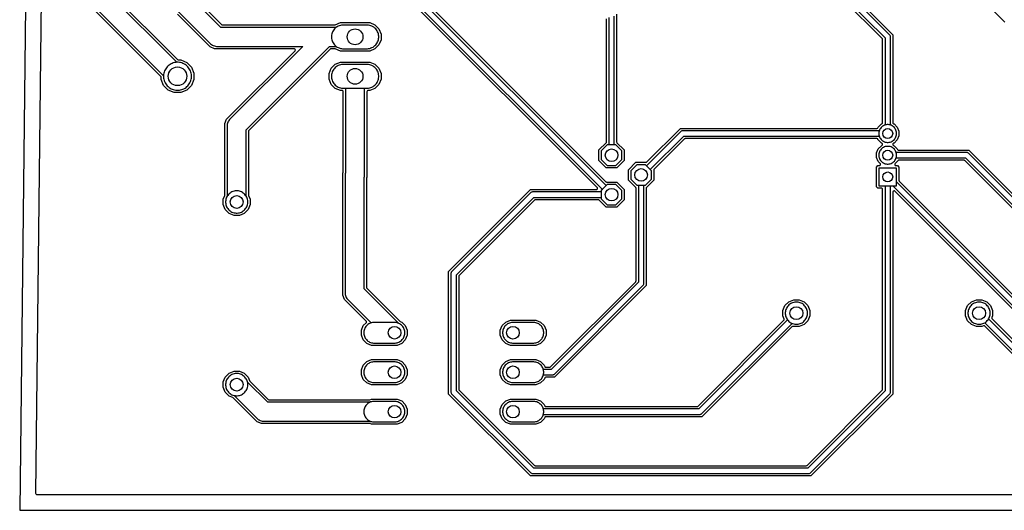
# Model space of a CAD drawing. Header units: millimetres. Extents: x 0 to 190, y 0 to 113.
# Tile 1 of 9: x 0 to 63, y 0 to 32. Entities that reach past the tile are written whole.
import ezdxf

# ---------------------------------------------------------------- set-up
doc = ezdxf.new("R2010")
doc.units = ezdxf.units.MM

msp = doc.modelspace()

# ---------------------------------------------------------------- linework, layer by layer
at = {"layer": '1_copper'}
for points in [[(22.464, 29.725), (22.537, 29.74), (22.609, 29.762), (22.678, 29.79), (22.744, 29.826), (22.806, 29.867), (22.864, 29.915), (22.917, 29.968), (22.965, 30.026), (23.006, 30.088), (23.042, 30.154), (23.07, 30.223), (23.092, 30.295), (23.107, 30.368), (23.114, 30.443), (23.114, 30.517), (23.107, 30.592), (23.092, 30.665), (23.07, 30.737), (23.042, 30.806), (23.006, 30.872), (22.965, 30.934), (22.917, 30.992), (22.864, 31.045), (22.806, 31.093), (22.744, 31.134), (22.678, 31.17), (22.609, 31.198), (22.537, 31.22), (22.464, 31.235), (22.389, 31.242), (20.791, 31.242), (20.716, 31.235), (20.643, 31.22), (20.571, 31.198), (20.502, 31.17), (20.436, 31.134), (20.374, 31.093), (20.316, 31.045), (20.263, 30.992), (20.215, 30.934), (20.174, 30.872), (20.138, 30.806), (20.11, 30.737), (20.088, 30.665), (20.073, 30.592), (20.066, 30.517), (20.066, 30.443), (20.073, 30.368), (20.088, 30.295), (20.11, 30.223), (20.138, 30.154), (20.174, 30.088), (20.215, 30.026), (20.263, 29.968), (20.316, 29.915), (20.374, 29.867), (20.436, 29.826), (20.502, 29.79), (20.571, 29.762), (20.643, 29.74), (20.716, 29.725), (20.791, 29.718), (22.389, 29.718)], [(10.278, 27.047), (10.355, 27.06), (10.431, 27.081), (10.505, 27.108), (10.576, 27.141), (10.644, 27.18), (10.708, 27.225), (10.769, 27.276), (10.824, 27.331), (10.875, 27.392), (10.92, 27.456), (10.959, 27.524), (10.992, 27.595), (11.019, 27.669), (11.04, 27.745), (11.053, 27.822), (11.06, 27.901), (11.06, 27.979), (11.053, 28.058), (11.04, 28.135), (11.019, 28.211), (10.992, 28.285), (10.959, 28.356), (10.92, 28.424), (10.875, 28.488), (10.824, 28.549), (10.769, 28.604), (10.708, 28.655), (10.644, 28.7), (10.576, 28.739), (10.505, 28.772), (10.431, 28.799), (10.355, 28.82), (10.278, 28.833), (10.199, 28.84), (10.121, 28.84), (10.042, 28.833), (9.965, 28.82), (9.889, 28.799), (9.815, 28.772), (9.744, 28.739), (9.676, 28.7), (9.612, 28.655), (9.551, 28.604), (9.496, 28.549), (9.445, 28.488), (9.4, 28.424), (9.361, 28.356), (9.328, 28.285), (9.301, 28.211), (9.28, 28.135), (9.267, 28.058), (9.26, 27.979), (9.26, 27.901), (9.267, 27.822), (9.28, 27.745), (9.301, 27.669), (9.328, 27.595), (9.361, 27.524), (9.4, 27.456), (9.445, 27.392), (9.496, 27.331), (9.551, 27.276), (9.612, 27.225), (9.676, 27.18), (9.744, 27.141), (9.815, 27.108), (9.889, 27.081), (9.965, 27.06), (10.042, 27.047), (10.121, 27.04), (10.199, 27.04)], [(22.464, 27.185), (22.537, 27.2), (22.609, 27.222), (22.678, 27.25), (22.744, 27.286), (22.806, 27.327), (22.864, 27.375), (22.917, 27.428), (22.965, 27.486), (23.006, 27.548), (23.042, 27.614), (23.07, 27.683), (23.092, 27.755), (23.107, 27.828), (23.114, 27.903), (23.114, 27.977), (23.107, 28.052), (23.092, 28.125), (23.07, 28.197), (23.042, 28.266), (23.006, 28.332), (22.965, 28.394), (22.917, 28.452), (22.864, 28.505), (22.806, 28.553), (22.744, 28.594), (22.678, 28.63), (22.609, 28.658), (22.537, 28.68), (22.464, 28.695), (22.389, 28.702), (20.791, 28.702), (20.716, 28.695), (20.643, 28.68), (20.571, 28.658), (20.502, 28.63), (20.436, 28.594), (20.374, 28.553), (20.316, 28.505), (20.263, 28.452), (20.215, 28.394), (20.174, 28.332), (20.138, 28.266), (20.11, 28.197), (20.088, 28.125), (20.073, 28.052), (20.066, 27.977), (20.066, 27.903), (20.073, 27.828), (20.088, 27.755), (20.11, 27.683), (20.138, 27.614), (20.174, 27.548), (20.215, 27.486), (20.263, 27.428), (20.316, 27.375), (20.374, 27.327), (20.436, 27.286), (20.502, 27.25), (20.571, 27.222), (20.643, 27.2), (20.716, 27.185), (20.791, 27.178), (22.389, 27.178)], [(55.976, 23.693), (56.038, 23.707), (56.099, 23.728), (56.157, 23.756), (56.211, 23.79), (56.261, 23.83), (56.307, 23.876), (56.347, 23.926), (56.381, 23.98), (56.409, 24.038), (56.43, 24.099), (56.444, 24.161), (56.452, 24.225), (56.452, 24.289), (56.444, 24.353), (56.43, 24.415), (56.409, 24.476), (56.381, 24.534), (56.347, 24.588), (56.307, 24.638), (56.261, 24.684), (56.211, 24.724), (56.157, 24.758), (56.099, 24.786), (56.038, 24.807), (55.976, 24.821), (55.912, 24.829), (55.848, 24.829), (55.784, 24.821), (55.722, 24.807), (55.661, 24.786), (55.603, 24.758), (55.549, 24.724), (55.499, 24.684), (55.453, 24.638), (55.413, 24.588), (55.379, 24.534), (55.351, 24.476), (55.33, 24.415), (55.316, 24.353), (55.309, 24.289), (55.309, 24.225), (55.316, 24.161), (55.33, 24.099), (55.351, 24.038), (55.379, 23.98), (55.413, 23.926), (55.453, 23.876), (55.499, 23.83), (55.549, 23.79), (55.603, 23.756), (55.661, 23.728), (55.722, 23.707), (55.784, 23.693), (55.848, 23.686), (55.912, 23.686)], [(38.76, 22.586), (38.76, 23.134), (38.374, 23.52), (37.826, 23.52), (37.44, 23.134), (37.44, 22.586), (37.826, 22.2), (38.374, 22.2)], [(55.976, 22.296), (56.038, 22.31), (56.099, 22.331), (56.157, 22.359), (56.211, 22.393), (56.261, 22.433), (56.307, 22.479), (56.347, 22.529), (56.381, 22.583), (56.409, 22.641), (56.43, 22.702), (56.444, 22.764), (56.452, 22.828), (56.452, 22.892), (56.444, 22.956), (56.43, 23.018), (56.409, 23.079), (56.381, 23.137), (56.347, 23.191), (56.307, 23.241), (56.261, 23.287), (56.211, 23.327), (56.157, 23.361), (56.099, 23.389), (56.038, 23.41), (55.976, 23.424), (55.912, 23.431), (55.848, 23.431), (55.784, 23.424), (55.722, 23.41), (55.661, 23.389), (55.603, 23.361), (55.549, 23.327), (55.499, 23.287), (55.453, 23.241), (55.413, 23.191), (55.379, 23.137), (55.351, 23.079), (55.33, 23.018), (55.316, 22.956), (55.309, 22.892), (55.309, 22.828), (55.316, 22.764), (55.33, 22.702), (55.351, 22.641), (55.379, 22.583), (55.413, 22.529), (55.453, 22.479), (55.499, 22.433), (55.549, 22.393), (55.603, 22.359), (55.661, 22.331), (55.722, 22.31), (55.784, 22.296), (55.848, 22.289), (55.912, 22.289)], [(40.665, 21.316), (40.665, 21.864), (40.279, 22.25), (39.731, 22.25), (39.345, 21.864), (39.345, 21.316), (39.731, 20.93), (40.279, 20.93)], [(56.452, 22.035), (55.309, 22.035), (55.309, 20.892), (56.452, 20.892)], [(38.76, 20.046), (38.76, 20.594), (38.374, 20.98), (37.826, 20.98), (37.44, 20.594), (37.44, 20.046), (37.826, 19.66), (38.374, 19.66)], [(14.075, 19.142), (14.144, 19.156), (14.211, 19.176), (14.276, 19.203), (14.338, 19.236), (14.396, 19.275), (14.451, 19.32), (14.5, 19.369), (14.545, 19.424), (14.584, 19.482), (14.617, 19.544), (14.644, 19.609), (14.664, 19.676), (14.678, 19.745), (14.685, 19.815), (14.685, 19.885), (14.678, 19.955), (14.664, 20.024), (14.644, 20.091), (14.617, 20.156), (14.584, 20.218), (14.545, 20.276), (14.5, 20.331), (14.451, 20.38), (14.396, 20.425), (14.338, 20.464), (14.276, 20.497), (14.211, 20.524), (14.144, 20.544), (14.075, 20.558), (14.005, 20.565), (13.935, 20.565), (13.865, 20.558), (13.796, 20.544), (13.729, 20.524), (13.664, 20.497), (13.602, 20.464), (13.544, 20.425), (13.489, 20.38), (13.44, 20.331), (13.395, 20.276), (13.356, 20.218), (13.323, 20.156), (13.296, 20.091), (13.276, 20.024), (13.262, 19.955), (13.255, 19.885), (13.255, 19.815), (13.262, 19.745), (13.276, 19.676), (13.296, 19.609), (13.323, 19.544), (13.356, 19.482), (13.395, 19.424), (13.44, 19.369), (13.489, 19.32), (13.544, 19.275), (13.602, 19.236), (13.664, 19.203), (13.729, 19.176), (13.796, 19.156), (13.865, 19.142), (13.935, 19.135), (14.005, 19.135)], [(50.105, 11.983), (50.174, 11.997), (50.241, 12.017), (50.306, 12.044), (50.368, 12.077), (50.426, 12.116), (50.481, 12.161), (50.53, 12.21), (50.575, 12.265), (50.614, 12.323), (50.647, 12.385), (50.674, 12.45), (50.694, 12.517), (50.708, 12.586), (50.715, 12.656), (50.715, 12.726), (50.708, 12.796), (50.694, 12.865), (50.674, 12.932), (50.647, 12.997), (50.614, 13.059), (50.575, 13.117), (50.53, 13.172), (50.481, 13.221), (50.426, 13.266), (50.368, 13.305), (50.306, 13.338), (50.241, 13.365), (50.174, 13.385), (50.105, 13.399), (50.035, 13.406), (49.965, 13.406), (49.895, 13.399), (49.826, 13.385), (49.759, 13.365), (49.694, 13.338), (49.632, 13.305), (49.574, 13.266), (49.519, 13.221), (49.47, 13.172), (49.425, 13.117), (49.386, 13.059), (49.353, 12.997), (49.326, 12.932), (49.306, 12.865), (49.292, 12.796), (49.285, 12.726), (49.285, 12.656), (49.292, 12.586), (49.306, 12.517), (49.326, 12.45), (49.353, 12.385), (49.386, 12.323), (49.425, 12.265), (49.47, 12.21), (49.519, 12.161), (49.574, 12.116), (49.632, 12.077), (49.694, 12.044), (49.759, 12.017), (49.826, 11.997), (49.895, 11.983), (49.965, 11.976), (50.035, 11.976)], [(61.865, 11.983), (61.934, 11.997), (62.001, 12.017), (62.066, 12.044), (62.128, 12.077), (62.186, 12.116), (62.241, 12.161), (62.29, 12.21), (62.335, 12.265), (62.374, 12.323), (62.407, 12.385), (62.434, 12.45), (62.454, 12.517), (62.468, 12.586), (62.475, 12.656), (62.475, 12.726), (62.468, 12.796), (62.454, 12.865), (62.434, 12.932), (62.407, 12.997), (62.374, 13.059), (62.335, 13.117), (62.29, 13.172), (62.241, 13.221), (62.186, 13.266), (62.128, 13.305), (62.066, 13.338), (62.001, 13.365), (61.934, 13.385), (61.865, 13.399), (61.795, 13.406), (61.725, 13.406), (61.655, 13.399), (61.586, 13.385), (61.519, 13.365), (61.454, 13.338), (61.392, 13.305), (61.334, 13.266), (61.279, 13.221), (61.23, 13.172), (61.185, 13.117), (61.146, 13.059), (61.113, 12.997), (61.086, 12.932), (61.066, 12.865), (61.052, 12.796), (61.045, 12.726), (61.045, 12.656), (61.052, 12.586), (61.066, 12.517), (61.086, 12.45), (61.113, 12.385), (61.146, 12.323), (61.185, 12.265), (61.23, 12.21), (61.279, 12.161), (61.334, 12.116), (61.392, 12.077), (61.454, 12.044), (61.519, 12.017), (61.586, 11.997), (61.655, 11.983), (61.725, 11.976), (61.795, 11.976)], [(24.227, 10.776), (24.291, 10.789), (24.353, 10.807), (24.413, 10.832), (24.47, 10.863), (24.524, 10.899), (24.574, 10.94), (24.62, 10.986), (24.661, 11.036), (24.697, 11.09), (24.728, 11.147), (24.753, 11.207), (24.771, 11.269), (24.784, 11.333), (24.79, 11.398), (24.79, 11.462), (24.784, 11.527), (24.771, 11.591), (24.753, 11.653), (24.728, 11.713), (24.697, 11.77), (24.661, 11.824), (24.62, 11.874), (24.574, 11.92), (24.524, 11.961), (24.47, 11.997), (24.413, 12.028), (24.353, 12.053), (24.291, 12.071), (24.227, 12.084), (24.162, 12.09), (22.777, 12.09), (22.712, 12.084), (22.649, 12.071), (22.586, 12.053), (22.527, 12.028), (22.469, 11.997), (22.415, 11.961), (22.365, 11.92), (22.319, 11.874), (22.278, 11.824), (22.242, 11.77), (22.211, 11.713), (22.187, 11.653), (22.168, 11.591), (22.155, 11.527), (22.149, 11.462), (22.149, 11.398), (22.155, 11.333), (22.168, 11.269), (22.187, 11.207), (22.211, 11.147), (22.242, 11.09), (22.278, 11.036), (22.319, 10.986), (22.365, 10.94), (22.415, 10.899), (22.469, 10.863), (22.527, 10.832), (22.586, 10.807), (22.649, 10.789), (22.712, 10.776), (22.777, 10.77), (24.162, 10.77)], [(33.168, 10.776), (33.231, 10.789), (33.294, 10.807), (33.353, 10.832), (33.411, 10.863), (33.465, 10.899), (33.515, 10.94), (33.561, 10.986), (33.602, 11.036), (33.638, 11.09), (33.669, 11.147), (33.693, 11.207), (33.712, 11.269), (33.725, 11.333), (33.731, 11.398), (33.731, 11.462), (33.725, 11.527), (33.712, 11.591), (33.693, 11.653), (33.669, 11.713), (33.638, 11.77), (33.602, 11.824), (33.561, 11.874), (33.515, 11.92), (33.465, 11.961), (33.411, 11.997), (33.353, 12.028), (33.294, 12.053), (33.231, 12.071), (33.168, 12.084), (33.103, 12.09), (31.718, 12.09), (31.653, 12.084), (31.589, 12.071), (31.527, 12.053), (31.467, 12.028), (31.41, 11.997), (31.356, 11.961), (31.306, 11.92), (31.26, 11.874), (31.219, 11.824), (31.183, 11.77), (31.152, 11.713), (31.127, 11.653), (31.109, 11.591), (31.096, 11.527), (31.09, 11.462), (31.09, 11.398), (31.096, 11.333), (31.109, 11.269), (31.127, 11.207), (31.152, 11.147), (31.183, 11.09), (31.219, 11.036), (31.26, 10.986), (31.306, 10.94), (31.356, 10.899), (31.41, 10.863), (31.467, 10.832), (31.527, 10.807), (31.589, 10.789), (31.653, 10.776), (31.718, 10.77), (33.103, 10.77)], [(24.227, 8.236), (24.291, 8.249), (24.353, 8.267), (24.413, 8.292), (24.47, 8.323), (24.524, 8.359), (24.574, 8.4), (24.62, 8.446), (24.661, 8.496), (24.697, 8.55), (24.728, 8.607), (24.753, 8.667), (24.771, 8.729), (24.784, 8.793), (24.79, 8.858), (24.79, 8.922), (24.784, 8.987), (24.771, 9.051), (24.753, 9.113), (24.728, 9.173), (24.697, 9.23), (24.661, 9.284), (24.62, 9.334), (24.574, 9.38), (24.524, 9.421), (24.47, 9.457), (24.413, 9.488), (24.353, 9.513), (24.291, 9.531), (24.227, 9.544), (24.162, 9.55), (22.777, 9.55), (22.712, 9.544), (22.649, 9.531), (22.586, 9.513), (22.527, 9.488), (22.469, 9.457), (22.415, 9.421), (22.365, 9.38), (22.319, 9.334), (22.278, 9.284), (22.242, 9.23), (22.211, 9.173), (22.187, 9.113), (22.168, 9.051), (22.155, 8.987), (22.149, 8.922), (22.149, 8.858), (22.155, 8.793), (22.168, 8.729), (22.187, 8.667), (22.211, 8.607), (22.242, 8.55), (22.278, 8.496), (22.319, 8.446), (22.365, 8.4), (22.415, 8.359), (22.469, 8.323), (22.527, 8.292), (22.586, 8.267), (22.649, 8.249), (22.712, 8.236), (22.777, 8.23), (24.162, 8.23)], [(33.168, 8.236), (33.231, 8.249), (33.294, 8.267), (33.353, 8.292), (33.411, 8.323), (33.465, 8.359), (33.515, 8.4), (33.561, 8.446), (33.602, 8.496), (33.638, 8.55), (33.669, 8.607), (33.693, 8.667), (33.712, 8.729), (33.725, 8.793), (33.731, 8.858), (33.731, 8.922), (33.725, 8.987), (33.712, 9.051), (33.693, 9.113), (33.669, 9.173), (33.638, 9.23), (33.602, 9.284), (33.561, 9.334), (33.515, 9.38), (33.465, 9.421), (33.411, 9.457), (33.353, 9.488), (33.294, 9.513), (33.231, 9.531), (33.168, 9.544), (33.103, 9.55), (31.718, 9.55), (31.653, 9.544), (31.589, 9.531), (31.527, 9.513), (31.467, 9.488), (31.41, 9.457), (31.356, 9.421), (31.306, 9.38), (31.26, 9.334), (31.219, 9.284), (31.183, 9.23), (31.152, 9.173), (31.127, 9.113), (31.109, 9.051), (31.096, 8.987), (31.09, 8.922), (31.09, 8.858), (31.096, 8.793), (31.109, 8.729), (31.127, 8.667), (31.152, 8.607), (31.183, 8.55), (31.219, 8.496), (31.26, 8.446), (31.306, 8.4), (31.356, 8.359), (31.41, 8.323), (31.467, 8.292), (31.527, 8.267), (31.589, 8.249), (31.653, 8.236), (31.718, 8.23), (33.103, 8.23)], [(14.075, 7.382), (14.144, 7.396), (14.211, 7.416), (14.276, 7.443), (14.338, 7.476), (14.396, 7.515), (14.451, 7.56), (14.5, 7.609), (14.545, 7.664), (14.584, 7.722), (14.617, 7.784), (14.644, 7.849), (14.664, 7.916), (14.678, 7.985), (14.685, 8.055), (14.685, 8.125), (14.678, 8.195), (14.664, 8.264), (14.644, 8.331), (14.617, 8.396), (14.584, 8.458), (14.545, 8.516), (14.5, 8.571), (14.451, 8.62), (14.396, 8.665), (14.338, 8.704), (14.276, 8.737), (14.211, 8.764), (14.144, 8.784), (14.075, 8.798), (14.005, 8.805), (13.935, 8.805), (13.865, 8.798), (13.796, 8.784), (13.729, 8.764), (13.664, 8.737), (13.602, 8.704), (13.544, 8.665), (13.489, 8.62), (13.44, 8.571), (13.395, 8.516), (13.356, 8.458), (13.323, 8.396), (13.296, 8.331), (13.276, 8.264), (13.262, 8.195), (13.255, 8.125), (13.255, 8.055), (13.262, 7.985), (13.276, 7.916), (13.296, 7.849), (13.323, 7.784), (13.356, 7.722), (13.395, 7.664), (13.44, 7.609), (13.489, 7.56), (13.544, 7.515), (13.602, 7.476), (13.664, 7.443), (13.729, 7.416), (13.796, 7.396), (13.865, 7.382), (13.935, 7.375), (14.005, 7.375)], [(24.227, 5.696), (24.291, 5.709), (24.353, 5.727), (24.413, 5.752), (24.47, 5.783), (24.524, 5.819), (24.574, 5.86), (24.62, 5.906), (24.661, 5.956), (24.697, 6.01), (24.728, 6.067), (24.753, 6.127), (24.771, 6.189), (24.784, 6.253), (24.79, 6.318), (24.79, 6.382), (24.784, 6.447), (24.771, 6.511), (24.753, 6.573), (24.728, 6.633), (24.697, 6.69), (24.661, 6.744), (24.62, 6.794), (24.574, 6.84), (24.524, 6.881), (24.47, 6.917), (24.413, 6.948), (24.353, 6.973), (24.291, 6.991), (24.227, 7.004), (24.162, 7.01), (22.777, 7.01), (22.712, 7.004), (22.649, 6.991), (22.586, 6.973), (22.527, 6.948), (22.469, 6.917), (22.415, 6.881), (22.365, 6.84), (22.319, 6.794), (22.278, 6.744), (22.242, 6.69), (22.211, 6.633), (22.187, 6.573), (22.168, 6.511), (22.155, 6.447), (22.149, 6.382), (22.149, 6.318), (22.155, 6.253), (22.168, 6.189), (22.187, 6.127), (22.211, 6.067), (22.242, 6.01), (22.278, 5.956), (22.319, 5.906), (22.365, 5.86), (22.415, 5.819), (22.469, 5.783), (22.527, 5.752), (22.586, 5.727), (22.649, 5.709), (22.712, 5.696), (22.777, 5.69), (24.162, 5.69)], [(33.168, 5.696), (33.231, 5.709), (33.294, 5.727), (33.353, 5.752), (33.411, 5.783), (33.465, 5.819), (33.515, 5.86), (33.561, 5.906), (33.602, 5.956), (33.638, 6.01), (33.669, 6.067), (33.693, 6.127), (33.712, 6.189), (33.725, 6.253), (33.731, 6.318), (33.731, 6.382), (33.725, 6.447), (33.712, 6.511), (33.693, 6.573), (33.669, 6.633), (33.638, 6.69), (33.602, 6.744), (33.561, 6.794), (33.515, 6.84), (33.465, 6.881), (33.411, 6.917), (33.353, 6.948), (33.294, 6.973), (33.231, 6.991), (33.168, 7.004), (33.103, 7.01), (31.718, 7.01), (31.653, 7.004), (31.589, 6.991), (31.527, 6.973), (31.467, 6.948), (31.41, 6.917), (31.356, 6.881), (31.306, 6.84), (31.26, 6.794), (31.219, 6.744), (31.183, 6.69), (31.152, 6.633), (31.127, 6.573), (31.109, 6.511), (31.096, 6.447), (31.09, 6.382), (31.09, 6.318), (31.096, 6.253), (31.109, 6.189), (31.127, 6.127), (31.152, 6.067), (31.183, 6.01), (31.219, 5.956), (31.26, 5.906), (31.306, 5.86), (31.356, 5.819), (31.41, 5.783), (31.467, 5.752), (31.527, 5.727), (31.589, 5.709), (31.653, 5.696), (31.718, 5.69), (33.103, 5.69)]]:
    msp.add_lwpolyline(points, close=True, dxfattribs=at)
at = {"layer": '304_copper'}
for points in [[(187.38, 1.022), (187.405, 1.039), (187.421, 1.065), (187.426, 1.091), (188.672, 111.607), (188.666, 111.637), (188.649, 111.662), (188.624, 111.679), (188.595, 111.684), (2.35, 111.684), (2.32, 111.678), (2.295, 111.661), (2.279, 111.635), (2.274, 111.609), (1.028, 1.093), (1.034, 1.063), (1.051, 1.038), (1.076, 1.021), (1.105, 1.016), (187.35, 1.016)], [(22.648, 10.617), (22.349, 10.741), (22.12, 10.97), (21.996, 11.268), (21.996, 11.592), (22.12, 11.89), (22.3, 12.071), (22.317, 12.096), (22.323, 12.126), (22.316, 12.155), (22.3, 12.179), (21.138, 13.341), (20.912, 13.567), (20.796, 13.848), (20.796, 21.712), (20.82, 21.77), (20.826, 21.8), (20.826, 26.949), (20.82, 26.979), (20.802, 27.004), (20.777, 27.02), (20.749, 27.026), (20.646, 27.026), (20.31, 27.165), (20.053, 27.422), (19.914, 27.758), (19.914, 28.122), (20.053, 28.458), (20.31, 28.715), (20.646, 28.854), (22.534, 28.854), (22.87, 28.715), (23.127, 28.458), (23.266, 28.122), (23.266, 27.758), (23.127, 27.422), (22.87, 27.165), (22.534, 27.026), (22.431, 27.026), (22.401, 27.02), (22.376, 27.002), (22.36, 26.977), (22.354, 26.949), (22.354, 21.438), (22.33, 21.38), (22.324, 21.35), (22.324, 14.348), (22.33, 14.318), (22.347, 14.294), (24.463, 12.178), (24.488, 12.162), (24.59, 12.119), (24.819, 11.89), (24.943, 11.592), (24.943, 11.268), (24.819, 10.97), (24.59, 10.741), (24.292, 10.617)], [(20.956, 13.897), (20.971, 13.83), (20.994, 13.765), (21.024, 13.703), (21.06, 13.645), (21.103, 13.592), (22.629, 12.065), (22.586, 12.053), (22.527, 12.028), (22.469, 11.997), (22.415, 11.961), (22.365, 11.92), (22.319, 11.874), (22.278, 11.824), (22.242, 11.77), (22.211, 11.713), (22.187, 11.653), (22.168, 11.591), (22.155, 11.527), (22.149, 11.462), (22.149, 11.398), (22.155, 11.333), (22.168, 11.269), (22.187, 11.207), (22.211, 11.147), (22.242, 11.09), (22.278, 11.036), (22.319, 10.986), (22.365, 10.94), (22.415, 10.899), (22.469, 10.863), (22.527, 10.832), (22.586, 10.807), (22.649, 10.789), (22.712, 10.776), (22.777, 10.77), (24.162, 10.77), (24.227, 10.776), (24.291, 10.789), (24.353, 10.807), (24.413, 10.832), (24.47, 10.863), (24.524, 10.899), (24.574, 10.94), (24.62, 10.986), (24.661, 11.036), (24.697, 11.09), (24.728, 11.147), (24.753, 11.207), (24.771, 11.269), (24.784, 11.333), (24.79, 11.398), (24.79, 11.462), (24.784, 11.527), (24.771, 11.591), (24.753, 11.653), (24.728, 11.713), (24.697, 11.77), (24.661, 11.824), (24.62, 11.874), (24.574, 11.92), (24.524, 11.961), (24.47, 11.997), (24.413, 12.028), (24.387, 12.038), (22.172, 14.254), (22.172, 21.4), (22.179, 21.42), (22.194, 21.487), (22.202, 21.556), (22.202, 27.178), (22.389, 27.178), (22.464, 27.185), (22.537, 27.2), (22.609, 27.222), (22.678, 27.25), (22.744, 27.286), (22.806, 27.327), (22.864, 27.375), (22.917, 27.428), (22.965, 27.486), (23.006, 27.548), (23.042, 27.614), (23.07, 27.683), (23.092, 27.755), (23.107, 27.828), (23.114, 27.903), (23.114, 27.977), (23.107, 28.052), (23.092, 28.125), (23.07, 28.197), (23.042, 28.266), (23.006, 28.332), (22.965, 28.394), (22.917, 28.452), (22.864, 28.505), (22.806, 28.553), (22.744, 28.594), (22.678, 28.63), (22.609, 28.658), (22.537, 28.68), (22.464, 28.695), (22.389, 28.702), (20.791, 28.702), (20.716, 28.695), (20.643, 28.68), (20.571, 28.658), (20.502, 28.63), (20.436, 28.594), (20.374, 28.553), (20.316, 28.505), (20.263, 28.452), (20.215, 28.394), (20.174, 28.332), (20.138, 28.266), (20.11, 28.197), (20.088, 28.125), (20.073, 28.052), (20.066, 27.977), (20.066, 27.903), (20.073, 27.828), (20.088, 27.755), (20.11, 27.683), (20.138, 27.614), (20.174, 27.548), (20.215, 27.486), (20.263, 27.428), (20.316, 27.375), (20.374, 27.327), (20.436, 27.286), (20.502, 27.25), (20.571, 27.222), (20.643, 27.2), (20.716, 27.185), (20.791, 27.178), (20.978, 27.178), (20.978, 21.75), (20.971, 21.73), (20.956, 21.663), (20.948, 21.594), (20.948, 13.966)], [(31.588, 5.537), (31.29, 5.661), (31.061, 5.89), (30.937, 6.188), (30.937, 6.512), (31.061, 6.81), (31.29, 7.039), (31.588, 7.163), (33.232, 7.163), (33.531, 7.039), (33.76, 6.81), (33.795, 6.726), (33.812, 6.7), (33.837, 6.684), (33.865, 6.679), (43.615, 6.679), (43.645, 6.685), (43.669, 6.701), (49.2, 12.232), (49.217, 12.257), (49.223, 12.287), (49.217, 12.315), (49.133, 12.518), (49.133, 12.864), (49.265, 13.182), (49.509, 13.426), (49.827, 13.558), (50.173, 13.558), (50.491, 13.426), (50.735, 13.182), (50.867, 12.864), (50.867, 12.518), (50.735, 12.2), (50.491, 11.956), (50.173, 11.824), (49.827, 11.824), (49.8, 11.835), (49.77, 11.841), (49.74, 11.835), (49.716, 11.819), (43.919, 6.021), (33.865, 6.021), (33.836, 6.015), (33.811, 5.998), (33.795, 5.974), (33.76, 5.89), (33.531, 5.661), (33.232, 5.537)], [(43.867, 6.194), (43.895, 6.213), (49.717, 12.034), (49.759, 12.017), (49.826, 11.997), (49.895, 11.983), (49.965, 11.976), (50.035, 11.976), (50.105, 11.983), (50.174, 11.997), (50.241, 12.017), (50.306, 12.044), (50.368, 12.077), (50.426, 12.116), (50.481, 12.161), (50.53, 12.21), (50.575, 12.265), (50.614, 12.323), (50.647, 12.385), (50.674, 12.45), (50.694, 12.517), (50.708, 12.586), (50.715, 12.656), (50.715, 12.726), (50.708, 12.796), (50.694, 12.865), (50.674, 12.932), (50.647, 12.997), (50.614, 13.059), (50.575, 13.117), (50.53, 13.172), (50.481, 13.221), (50.426, 13.266), (50.368, 13.305), (50.306, 13.338), (50.241, 13.365), (50.174, 13.385), (50.105, 13.399), (50.035, 13.406), (49.965, 13.406), (49.895, 13.399), (49.826, 13.385), (49.759, 13.365), (49.694, 13.338), (49.632, 13.305), (49.574, 13.266), (49.519, 13.221), (49.47, 13.172), (49.425, 13.117), (49.386, 13.059), (49.353, 12.997), (49.326, 12.932), (49.306, 12.865), (49.292, 12.796), (49.285, 12.726), (49.285, 12.656), (49.292, 12.586), (49.306, 12.517), (49.326, 12.45), (49.353, 12.385), (49.386, 12.323), (49.425, 12.265), (49.436, 12.252), (43.71, 6.526), (33.707, 6.526), (33.693, 6.573), (33.669, 6.633), (33.638, 6.69), (33.602, 6.744), (33.561, 6.794), (33.515, 6.84), (33.465, 6.881), (33.411, 6.917), (33.353, 6.948), (33.294, 6.973), (33.231, 6.991), (33.168, 7.004), (33.103, 7.01), (31.718, 7.01), (31.653, 7.004), (31.589, 6.991), (31.527, 6.973), (31.467, 6.948), (31.41, 6.917), (31.356, 6.881), (31.306, 6.84), (31.26, 6.794), (31.219, 6.744), (31.183, 6.69), (31.152, 6.633), (31.127, 6.573), (31.109, 6.511), (31.096, 6.447), (31.09, 6.382), (31.09, 6.318), (31.096, 6.253), (31.109, 6.189), (31.127, 6.127), (31.152, 6.067), (31.183, 6.01), (31.219, 5.956), (31.26, 5.906), (31.306, 5.86), (31.356, 5.819), (31.41, 5.783), (31.467, 5.752), (31.527, 5.727), (31.589, 5.709), (31.653, 5.696), (31.718, 5.69), (33.103, 5.69), (33.168, 5.696), (33.231, 5.709), (33.294, 5.727), (33.353, 5.752), (33.411, 5.783), (33.465, 5.819), (33.515, 5.86), (33.561, 5.906), (33.602, 5.956), (33.638, 6.01), (33.669, 6.067), (33.693, 6.127), (33.707, 6.174), (43.8, 6.174), (43.835, 6.181)], [(31.588, 10.617), (31.29, 10.741), (31.061, 10.97), (30.937, 11.268), (30.937, 11.592), (31.061, 11.89), (31.29, 12.119), (31.588, 12.243), (33.232, 12.243), (33.531, 12.119), (33.76, 11.89), (33.884, 11.592), (33.884, 11.268), (33.76, 10.97), (33.531, 10.741), (33.232, 10.617)], [(33.168, 10.776), (33.231, 10.789), (33.294, 10.807), (33.353, 10.832), (33.411, 10.863), (33.465, 10.899), (33.515, 10.94), (33.561, 10.986), (33.602, 11.036), (33.638, 11.09), (33.669, 11.147), (33.693, 11.207), (33.712, 11.269), (33.725, 11.333), (33.731, 11.398), (33.731, 11.462), (33.725, 11.527), (33.712, 11.591), (33.693, 11.653), (33.669, 11.713), (33.638, 11.77), (33.602, 11.824), (33.561, 11.874), (33.515, 11.92), (33.465, 11.961), (33.411, 11.997), (33.353, 12.028), (33.294, 12.053), (33.231, 12.071), (33.168, 12.084), (33.103, 12.09), (31.718, 12.09), (31.653, 12.084), (31.589, 12.071), (31.527, 12.053), (31.467, 12.028), (31.41, 11.997), (31.356, 11.961), (31.306, 11.92), (31.26, 11.874), (31.219, 11.824), (31.183, 11.77), (31.152, 11.713), (31.127, 11.653), (31.109, 11.591), (31.096, 11.527), (31.09, 11.462), (31.09, 11.398), (31.096, 11.333), (31.109, 11.269), (31.127, 11.207), (31.152, 11.147), (31.183, 11.09), (31.219, 11.036), (31.26, 10.986), (31.306, 10.94), (31.356, 10.899), (31.41, 10.863), (31.467, 10.832), (31.527, 10.807), (31.589, 10.789), (31.653, 10.776), (31.718, 10.77), (33.103, 10.77)], [(22.648, 8.077), (22.349, 8.201), (22.12, 8.43), (21.996, 8.728), (21.996, 9.052), (22.12, 9.35), (22.349, 9.579), (22.648, 9.703), (24.292, 9.703), (24.59, 9.579), (24.819, 9.35), (24.943, 9.052), (24.943, 8.728), (24.819, 8.43), (24.59, 8.201), (24.292, 8.077)], [(24.227, 8.236), (24.291, 8.249), (24.353, 8.267), (24.413, 8.292), (24.47, 8.323), (24.524, 8.359), (24.574, 8.4), (24.62, 8.446), (24.661, 8.496), (24.697, 8.55), (24.728, 8.607), (24.753, 8.667), (24.771, 8.729), (24.784, 8.793), (24.79, 8.858), (24.79, 8.922), (24.784, 8.987), (24.771, 9.051), (24.753, 9.113), (24.728, 9.173), (24.697, 9.23), (24.661, 9.284), (24.62, 9.334), (24.574, 9.38), (24.524, 9.421), (24.47, 9.457), (24.413, 9.488), (24.353, 9.513), (24.291, 9.531), (24.227, 9.544), (24.162, 9.55), (22.777, 9.55), (22.712, 9.544), (22.649, 9.531), (22.586, 9.513), (22.527, 9.488), (22.469, 9.457), (22.415, 9.421), (22.365, 9.38), (22.319, 9.334), (22.278, 9.284), (22.242, 9.23), (22.211, 9.173), (22.187, 9.113), (22.168, 9.051), (22.155, 8.987), (22.149, 8.922), (22.149, 8.858), (22.155, 8.793), (22.168, 8.729), (22.187, 8.667), (22.211, 8.607), (22.242, 8.55), (22.278, 8.496), (22.319, 8.446), (22.365, 8.4), (22.415, 8.359), (22.469, 8.323), (22.527, 8.292), (22.586, 8.267), (22.649, 8.249), (22.712, 8.236), (22.777, 8.23), (24.162, 8.23)], [(22.648, 5.537), (22.545, 5.58), (22.516, 5.586), (15.558, 5.586), (15.277, 5.702), (13.738, 7.241), (13.713, 7.257), (13.479, 7.355), (13.235, 7.599), (13.103, 7.917), (13.103, 8.263), (13.235, 8.581), (13.479, 8.825), (13.797, 8.957), (14.143, 8.957), (14.461, 8.825), (14.705, 8.581), (14.803, 8.347), (14.819, 8.322), (16.004, 7.137), (16.03, 7.12), (16.058, 7.114), (22.516, 7.114), (22.545, 7.12), (22.648, 7.163), (24.292, 7.163), (24.59, 7.039), (24.819, 6.81), (24.943, 6.512), (24.943, 6.188), (24.819, 5.89), (24.59, 5.661), (24.292, 5.537)], [(22.586, 5.727), (22.649, 5.709), (22.712, 5.696), (22.777, 5.69), (24.162, 5.69), (24.227, 5.696), (24.291, 5.709), (24.353, 5.727), (24.413, 5.752), (24.47, 5.783), (24.524, 5.819), (24.574, 5.86), (24.62, 5.906), (24.661, 5.956), (24.697, 6.01), (24.728, 6.067), (24.753, 6.127), (24.771, 6.189), (24.784, 6.253), (24.79, 6.318), (24.79, 6.382), (24.784, 6.447), (24.771, 6.511), (24.753, 6.573), (24.728, 6.633), (24.697, 6.69), (24.661, 6.744), (24.62, 6.794), (24.574, 6.84), (24.524, 6.881), (24.47, 6.917), (24.413, 6.948), (24.353, 6.973), (24.291, 6.991), (24.227, 7.004), (24.162, 7.01), (22.777, 7.01), (22.712, 7.004), (22.649, 6.991), (22.586, 6.973), (22.561, 6.962), (15.964, 6.962), (14.665, 8.26), (14.664, 8.264), (14.644, 8.331), (14.617, 8.396), (14.584, 8.458), (14.545, 8.516), (14.5, 8.571), (14.451, 8.62), (14.396, 8.665), (14.338, 8.704), (14.276, 8.737), (14.211, 8.764), (14.144, 8.784), (14.075, 8.798), (14.005, 8.805), (13.935, 8.805), (13.865, 8.798), (13.796, 8.784), (13.729, 8.764), (13.664, 8.737), (13.602, 8.704), (13.544, 8.665), (13.489, 8.62), (13.44, 8.571), (13.395, 8.516), (13.356, 8.458), (13.323, 8.396), (13.296, 8.331), (13.276, 8.264), (13.262, 8.195), (13.255, 8.125), (13.255, 8.055), (13.262, 7.985), (13.276, 7.916), (13.296, 7.849), (13.323, 7.784), (13.356, 7.722), (13.395, 7.664), (13.44, 7.609), (13.489, 7.56), (13.544, 7.515), (13.602, 7.476), (13.664, 7.443), (13.729, 7.416), (13.796, 7.396), (13.8, 7.395), (15.302, 5.893), (15.355, 5.85), (15.413, 5.814), (15.475, 5.784), (15.54, 5.761), (15.607, 5.746), (15.676, 5.738), (22.561, 5.738)]]:
    msp.add_lwpolyline(points, close=True, dxfattribs=at)
for points in [[(63.415, 31.421), (55.653, 39.183)], [(5.867, 33.314), (10.166, 29.015), (10.192, 28.998), (10.22, 28.992), (10.369, 28.992), (10.756, 28.832), (11.052, 28.536), (11.212, 28.149), (11.212, 27.731), (11.052, 27.344), (10.756, 27.048), (10.369, 26.888), (9.951, 26.888), (9.564, 27.048), (9.268, 27.344), (9.108, 27.731), (9.108, 27.88), (9.102, 27.91), (9.085, 27.934), (4.432, 32.587)], [(4.623, 32.612), (9.26, 27.975), (9.26, 27.901), (9.267, 27.822), (9.28, 27.745), (9.301, 27.669), (9.328, 27.595), (9.361, 27.524), (9.4, 27.456), (9.445, 27.392), (9.496, 27.331), (9.551, 27.276), (9.612, 27.225), (9.676, 27.18), (9.744, 27.141), (9.815, 27.108), (9.889, 27.081), (9.965, 27.06), (10.042, 27.047), (10.121, 27.04), (10.199, 27.04), (10.278, 27.047), (10.355, 27.06), (10.431, 27.081), (10.505, 27.108), (10.576, 27.141), (10.644, 27.18), (10.708, 27.225), (10.769, 27.276), (10.824, 27.331), (10.875, 27.392), (10.92, 27.456), (10.959, 27.524), (10.992, 27.595), (11.019, 27.669), (11.04, 27.745), (11.053, 27.822), (11.06, 27.901), (11.06, 27.979), (11.053, 28.058), (11.04, 28.135), (11.019, 28.211), (10.992, 28.285), (10.959, 28.356), (10.92, 28.424), (10.875, 28.488), (10.824, 28.549), (10.769, 28.604), (10.708, 28.655), (10.644, 28.7), (10.576, 28.739), (10.505, 28.772), (10.431, 28.799), (10.355, 28.82), (10.278, 28.833), (10.199, 28.84), (10.126, 28.84), (5.692, 33.273)], [(11.235, 33.026), (12.994, 31.267), (13.02, 31.25), (13.048, 31.244), (20.269, 31.244), (20.298, 31.25), (20.646, 31.394), (22.534, 31.394), (22.87, 31.255), (23.127, 30.998), (23.266, 30.662), (23.266, 30.298), (23.127, 29.962), (22.87, 29.705), (22.534, 29.566), (20.646, 29.566), (20.298, 29.71), (20.269, 29.716), (20.048, 29.716), (20.018, 29.71), (19.994, 29.693), (14.757, 24.456), (14.74, 24.43), (14.734, 24.402), (14.734, 20.286), (14.74, 20.257), (14.837, 20.023), (14.837, 19.677), (14.705, 19.359), (14.461, 19.115), (14.143, 18.983), (13.797, 18.983), (13.479, 19.115), (13.235, 19.359), (13.103, 19.677), (13.103, 20.023), (13.2, 20.257), (13.206, 20.286), (13.206, 24.902), (13.322, 25.183), (17.724, 29.586), (17.741, 29.611), (17.747, 29.641), (17.74, 29.67), (17.723, 29.695), (17.697, 29.711), (17.671, 29.716), (12.548, 29.716), (12.267, 29.832), (10.154, 31.945)], [(10.194, 32.12), (12.292, 30.023), (12.345, 29.98), (12.403, 29.944), (12.465, 29.914), (12.53, 29.891), (12.597, 29.876), (12.666, 29.868), (18.223, 29.868), (13.513, 25.158), (13.47, 25.105), (13.434, 25.047), (13.404, 24.985), (13.381, 24.92), (13.366, 24.853), (13.358, 24.784), (13.358, 20.221), (13.356, 20.218), (13.323, 20.156), (13.296, 20.091), (13.276, 20.024), (13.262, 19.955), (13.255, 19.885), (13.255, 19.815), (13.262, 19.745), (13.276, 19.676), (13.296, 19.609), (13.323, 19.544), (13.356, 19.482), (13.395, 19.424), (13.44, 19.369), (13.489, 19.32), (13.544, 19.275), (13.602, 19.236), (13.664, 19.203), (13.729, 19.176), (13.796, 19.156), (13.865, 19.142), (13.935, 19.135), (14.005, 19.135), (14.075, 19.142), (14.144, 19.156), (14.211, 19.176), (14.276, 19.203), (14.338, 19.236), (14.396, 19.275), (14.451, 19.32), (14.5, 19.369), (14.545, 19.424), (14.584, 19.482), (14.617, 19.544), (14.644, 19.609), (14.664, 19.676), (14.678, 19.745), (14.685, 19.815), (14.685, 19.885), (14.678, 19.955), (14.664, 20.024), (14.644, 20.091), (14.617, 20.156), (14.584, 20.218), (14.582, 20.221), (14.582, 24.497), (19.954, 29.868), (20.373, 29.868), (20.374, 29.867), (20.436, 29.826), (20.502, 29.79), (20.571, 29.762), (20.643, 29.74), (20.716, 29.725), (20.791, 29.718), (22.389, 29.718), (22.464, 29.725), (22.537, 29.74), (22.609, 29.762), (22.678, 29.79), (22.744, 29.826), (22.806, 29.867), (22.864, 29.915), (22.917, 29.968), (22.965, 30.026), (23.006, 30.088), (23.042, 30.154), (23.07, 30.223), (23.092, 30.295), (23.107, 30.368), (23.114, 30.443), (23.114, 30.517), (23.107, 30.592), (23.092, 30.665), (23.07, 30.737), (23.042, 30.806), (23.006, 30.872), (22.965, 30.934), (22.917, 30.992), (22.864, 31.045), (22.806, 31.093), (22.744, 31.134), (22.678, 31.17), (22.609, 31.198), (22.537, 31.22), (22.464, 31.235), (22.389, 31.242), (20.791, 31.242), (20.716, 31.235), (20.643, 31.22), (20.571, 31.198), (20.502, 31.17), (20.436, 31.134), (20.374, 31.093), (20.373, 31.092), (12.954, 31.092), (11.06, 32.986)], [(67.256, 10.336), (56.452, 21.141), (56.452, 22.035), (55.309, 22.035), (55.309, 20.892), (55.704, 20.892), (55.704, 7.693), (50.727, 2.716), (33.093, 2.716), (28.116, 7.693), (28.116, 15.167), (33.093, 20.144), (37.44, 20.144), (37.44, 20.046), (37.826, 19.66), (38.374, 19.66), (38.76, 20.046), (38.76, 20.594), (38.374, 20.98), (37.826, 20.98), (37.758, 20.912), (25.576, 33.093)], [(25.751, 33.134), (37.73, 21.155), (37.755, 21.138), (37.783, 21.133), (38.437, 21.133), (38.913, 20.657), (38.913, 19.983), (38.437, 19.507), (37.763, 19.507), (37.301, 19.969), (37.276, 19.986), (37.248, 19.991), (33.188, 19.991), (33.158, 19.985), (33.134, 19.969), (28.291, 15.126), (28.274, 15.101), (28.269, 15.072), (28.269, 7.788), (28.275, 7.758), (28.291, 7.734), (33.134, 2.891), (33.159, 2.874), (33.188, 2.869), (50.632, 2.869), (50.662, 2.875), (50.686, 2.891), (55.529, 7.734), (55.546, 7.759), (55.551, 7.788), (55.551, 20.663), (55.545, 20.693), (55.528, 20.718), (55.503, 20.734), (55.475, 20.739), (55.245, 20.739), (55.156, 20.828), (55.156, 22.098), (55.245, 22.187), (55.345, 22.187), (55.375, 22.193), (55.4, 22.21), (55.416, 22.236), (55.422, 22.266), (55.415, 22.295), (55.399, 22.317), (55.266, 22.45), (55.156, 22.716), (55.156, 23.004), (55.266, 23.27), (55.47, 23.474), (55.505, 23.488), (55.53, 23.505), (55.546, 23.53), (55.552, 23.56), (55.545, 23.59), (55.527, 23.614), (55.505, 23.629), (55.47, 23.643), (55.266, 23.847), (55.252, 23.881), (55.235, 23.907), (55.21, 23.923), (55.182, 23.928), (42.84, 23.928), (42.81, 23.922), (42.786, 23.906), (40.84, 21.96), (40.823, 21.935), (40.818, 21.907), (40.818, 21.253), (40.356, 20.791), (40.339, 20.766), (40.334, 20.738), (40.334, 14.469), (34.426, 8.561), (33.865, 8.561), (33.836, 8.555), (33.811, 8.538), (33.795, 8.514), (33.76, 8.43), (33.531, 8.201), (33.232, 8.077), (31.588, 8.077), (31.29, 8.201), (31.061, 8.43), (30.937, 8.728), (30.937, 9.052), (31.061, 9.35), (31.29, 9.579), (31.588, 9.703), (33.232, 9.703), (33.531, 9.579), (33.76, 9.35), (33.795, 9.266), (33.812, 9.24), (33.837, 9.224), (33.865, 9.219), (34.122, 9.219), (34.152, 9.225), (34.176, 9.241), (39.654, 14.719), (39.671, 14.744), (39.676, 14.773), (39.676, 20.738), (39.67, 20.767), (39.654, 20.791), (39.192, 21.253), (39.192, 21.927), (39.668, 22.403), (40.322, 22.403), (40.351, 22.409), (40.375, 22.425), (42.536, 24.586), (55.182, 24.586), (55.211, 24.592), (55.236, 24.609), (55.252, 24.633), (55.266, 24.667), (55.47, 24.871), (55.504, 24.885), (55.53, 24.902), (55.546, 24.927), (55.551, 24.955), (55.551, 30.312), (55.545, 30.342), (55.529, 30.366), (53.011, 32.884)], [(53.203, 32.908), (55.704, 30.407), (55.704, 24.801), (55.661, 24.786), (55.603, 24.758), (55.549, 24.724), (55.499, 24.684), (55.453, 24.638), (55.413, 24.588), (55.379, 24.534), (55.351, 24.476), (55.336, 24.433), (42.655, 24.433), (42.621, 24.426), (42.589, 24.413), (42.56, 24.394), (40.347, 22.182), (40.279, 22.25), (39.731, 22.25), (39.345, 21.864), (39.345, 21.316), (39.731, 20.93), (39.829, 20.93), (39.829, 14.678), (34.217, 9.066), (33.707, 9.066), (33.693, 9.113), (33.669, 9.173), (33.638, 9.23), (33.602, 9.284), (33.561, 9.334), (33.515, 9.38), (33.465, 9.421), (33.411, 9.457), (33.353, 9.488), (33.294, 9.513), (33.231, 9.531), (33.168, 9.544), (33.103, 9.55), (31.718, 9.55), (31.653, 9.544), (31.589, 9.531), (31.527, 9.513), (31.467, 9.488), (31.41, 9.457), (31.356, 9.421), (31.306, 9.38), (31.26, 9.334), (31.219, 9.284), (31.183, 9.23), (31.152, 9.173), (31.127, 9.113), (31.109, 9.051), (31.096, 8.987), (31.09, 8.922), (31.09, 8.858), (31.096, 8.793), (31.109, 8.729), (31.127, 8.667), (31.152, 8.607), (31.183, 8.55), (31.219, 8.496), (31.26, 8.446), (31.306, 8.4), (31.356, 8.359), (31.41, 8.323), (31.467, 8.292), (31.527, 8.267), (31.589, 8.249), (31.653, 8.236), (31.718, 8.23), (33.103, 8.23), (33.168, 8.236), (33.231, 8.249), (33.294, 8.267), (33.353, 8.292), (33.411, 8.323), (33.465, 8.359), (33.515, 8.4), (33.561, 8.446), (33.602, 8.496), (33.638, 8.55), (33.669, 8.607), (33.693, 8.667), (33.707, 8.714), (34.307, 8.714), (34.341, 8.721), (34.373, 8.734), (34.402, 8.753), (40.142, 14.493), (40.161, 14.522), (40.174, 14.554), (40.181, 14.588), (40.181, 20.93), (40.279, 20.93), (40.665, 21.316), (40.665, 21.864), (40.597, 21.932), (42.745, 24.081), (55.336, 24.081), (55.351, 24.038), (55.379, 23.98), (55.413, 23.926), (55.453, 23.876), (55.499, 23.83), (55.549, 23.79), (55.603, 23.756), (55.661, 23.728), (55.722, 23.707), (55.784, 23.693), (55.848, 23.686), (55.912, 23.686), (55.976, 23.693), (56.038, 23.707), (56.099, 23.728), (56.157, 23.756), (56.211, 23.79), (56.261, 23.83), (56.307, 23.876), (56.347, 23.926), (56.381, 23.98), (56.409, 24.038), (56.43, 24.099), (56.444, 24.161), (56.452, 24.225), (56.452, 24.289), (56.444, 24.353), (56.43, 24.415), (56.409, 24.476), (56.381, 24.534), (56.347, 24.588), (56.307, 24.638), (56.261, 24.684), (56.211, 24.724), (56.157, 24.758), (56.099, 24.786), (56.056, 24.801), (56.056, 30.497), (56.049, 30.531), (56.036, 30.563), (56.017, 30.592), (53.516, 33.093)], [(53.691, 33.134), (56.209, 30.616), (56.209, 24.955), (56.215, 24.926), (56.232, 24.901), (56.256, 24.885), (56.29, 24.871), (56.494, 24.667), (56.604, 24.401), (56.604, 24.113), (56.494, 23.847), (56.29, 23.643), (56.255, 23.629), (56.23, 23.612), (56.214, 23.587), (56.208, 23.557), (56.215, 23.527), (56.233, 23.503), (56.255, 23.488), (56.29, 23.474), (56.494, 23.27), (56.508, 23.236), (56.525, 23.21), (56.55, 23.194), (56.578, 23.189), (61.096, 23.189), (71.234, 13.051)], [(67.047, 9.831), (56.339, 20.54), (56.313, 20.556), (56.284, 20.562), (56.254, 20.555), (56.229, 20.538), (56.213, 20.512), (56.209, 20.486), (56.209, 7.484), (50.936, 2.211), (32.884, 2.211), (27.611, 7.484), (27.611, 15.376), (32.884, 20.649), (37.123, 20.649), (37.152, 20.655), (37.177, 20.672), (37.194, 20.697), (37.199, 20.727), (37.192, 20.757), (37.177, 20.779), (25.071, 32.884)], [(25.288, 32.883), (37.508, 20.662), (37.44, 20.594), (37.44, 20.496), (33.003, 20.496), (32.969, 20.489), (32.937, 20.476), (32.908, 20.457), (27.803, 15.352), (27.784, 15.323), (27.771, 15.291), (27.764, 15.257), (27.764, 7.603), (27.771, 7.569), (27.784, 7.537), (27.803, 7.508), (32.908, 2.403), (32.937, 2.384), (32.969, 2.371), (33.003, 2.364), (50.817, 2.364), (50.851, 2.371), (50.883, 2.384), (50.912, 2.403), (56.017, 7.508), (56.036, 7.537), (56.049, 7.569), (56.056, 7.603), (56.056, 20.892), (56.202, 20.892), (67.071, 10.023)], [(38.429, 31.937), (38.429, 23.712), (38.435, 23.683), (38.451, 23.659), (38.913, 23.197), (38.913, 22.523), (38.437, 22.047), (37.763, 22.047), (37.287, 22.523), (37.287, 23.197), (37.749, 23.659), (37.766, 23.684), (37.771, 23.712), (37.771, 31.633)], [(37.924, 31.728), (37.924, 23.52), (37.826, 23.52), (37.44, 23.134), (37.44, 22.586), (37.826, 22.2), (38.374, 22.2), (38.76, 22.586), (38.76, 23.134), (38.374, 23.52), (38.276, 23.52), (38.276, 31.818)], [(71.193, 12.876), (61.072, 22.997), (61.043, 23.016), (61.011, 23.029), (60.977, 23.036), (56.424, 23.036), (56.409, 23.079), (56.381, 23.137), (56.347, 23.191), (56.307, 23.241), (56.261, 23.287), (56.211, 23.327), (56.157, 23.361), (56.099, 23.389), (56.038, 23.41), (55.976, 23.424), (55.912, 23.431), (55.848, 23.431), (55.784, 23.424), (55.722, 23.41), (55.661, 23.389), (55.603, 23.361), (55.549, 23.327), (55.499, 23.287), (55.453, 23.241), (55.413, 23.191), (55.379, 23.137), (55.351, 23.079), (55.33, 23.018), (55.316, 22.956), (55.309, 22.892), (55.309, 22.828), (55.316, 22.764), (55.33, 22.702), (55.351, 22.641), (55.379, 22.583), (55.413, 22.529), (55.453, 22.479), (55.499, 22.433), (55.549, 22.393), (55.603, 22.359), (55.661, 22.331), (55.722, 22.31), (55.784, 22.296), (55.848, 22.289), (55.912, 22.289), (55.976, 22.296), (56.038, 22.31), (56.099, 22.331), (56.157, 22.359), (56.211, 22.393), (56.261, 22.433), (56.307, 22.479), (56.347, 22.529), (56.381, 22.583), (56.409, 22.641), (56.424, 22.684), (60.887, 22.684), (71.008, 12.563)], [(70.984, 12.371), (60.846, 22.509), (60.821, 22.526), (60.792, 22.531), (56.578, 22.531), (56.549, 22.525), (56.524, 22.508), (56.508, 22.484), (56.494, 22.45), (56.361, 22.317), (56.344, 22.292), (56.338, 22.262), (56.345, 22.232), (56.362, 22.208), (56.388, 22.192), (56.415, 22.187), (56.515, 22.187), (56.604, 22.098), (56.604, 21.235), (56.61, 21.206), (56.626, 21.181), (67.297, 10.511)], [(69.235, 4.751), (62.131, 11.855), (62.106, 11.872), (62.076, 11.877), (62.048, 11.872), (61.933, 11.824), (61.587, 11.824), (61.269, 11.956), (61.025, 12.2), (60.893, 12.518), (60.893, 12.864), (61.025, 13.182), (61.269, 13.426), (61.587, 13.558), (61.933, 13.558), (62.251, 13.426), (62.495, 13.182), (62.627, 12.864), (62.627, 12.518), (62.579, 12.403), (62.574, 12.373), (62.58, 12.343), (62.596, 12.32), (69.485, 5.431)], [(69.444, 5.256), (62.375, 12.325), (62.407, 12.385), (62.434, 12.45), (62.454, 12.517), (62.468, 12.586), (62.475, 12.656), (62.475, 12.726), (62.468, 12.796), (62.454, 12.865), (62.434, 12.932), (62.407, 12.997), (62.374, 13.059), (62.335, 13.117), (62.29, 13.172), (62.241, 13.221), (62.186, 13.266), (62.128, 13.305), (62.066, 13.338), (62.001, 13.365), (61.934, 13.385), (61.865, 13.399), (61.795, 13.406), (61.725, 13.406), (61.655, 13.399), (61.586, 13.385), (61.519, 13.365), (61.454, 13.338), (61.392, 13.305), (61.334, 13.266), (61.279, 13.221), (61.23, 13.172), (61.185, 13.117), (61.146, 13.059), (61.113, 12.997), (61.086, 12.932), (61.066, 12.865), (61.052, 12.796), (61.045, 12.726), (61.045, 12.656), (61.052, 12.586), (61.066, 12.517), (61.086, 12.45), (61.113, 12.385), (61.146, 12.323), (61.185, 12.265), (61.23, 12.21), (61.279, 12.161), (61.334, 12.116), (61.392, 12.077), (61.454, 12.044), (61.519, 12.017), (61.586, 11.997), (61.655, 11.983), (61.725, 11.976), (61.795, 11.976), (61.865, 11.983), (61.934, 11.997), (62.001, 12.017), (62.066, 12.044), (62.126, 12.076), (69.259, 4.943)]]:
    msp.add_lwpolyline(points, dxfattribs=at)
at = {"layer": 'drills_PTH'}
for centre, radius in [((21.59, 30.48), 0.508), ((10.16, 27.94), 0.6), ((21.59, 27.94), 0.508), ((55.88, 24.257), 0.318), ((38.1, 22.86), 0.406), ((55.88, 22.86), 0.318), ((40.005, 21.59), 0.406), ((55.88, 21.463), 0.318), ((38.1, 20.32), 0.406), ((13.97, 19.85), 0.415), ((50, 12.691), 0.415), ((61.76, 12.691), 0.415), ((24.13, 11.43), 0.406), ((31.75, 11.43), 0.406), ((24.13, 8.89), 0.406), ((31.75, 8.89), 0.406), ((13.97, 8.09), 0.415), ((24.13, 6.35), 0.406), ((31.75, 6.35), 0.406)]:
    msp.add_circle(centre, radius, dxfattribs=at)
at = {"layer": 'outline'}
msp.add_lwpolyline([(0, 0), (188.43, 0), (189.7, 112.7), (1.27, 112.7), (0, 0)], close=True, dxfattribs=at)

doc.saveas('drawing.dxf')
